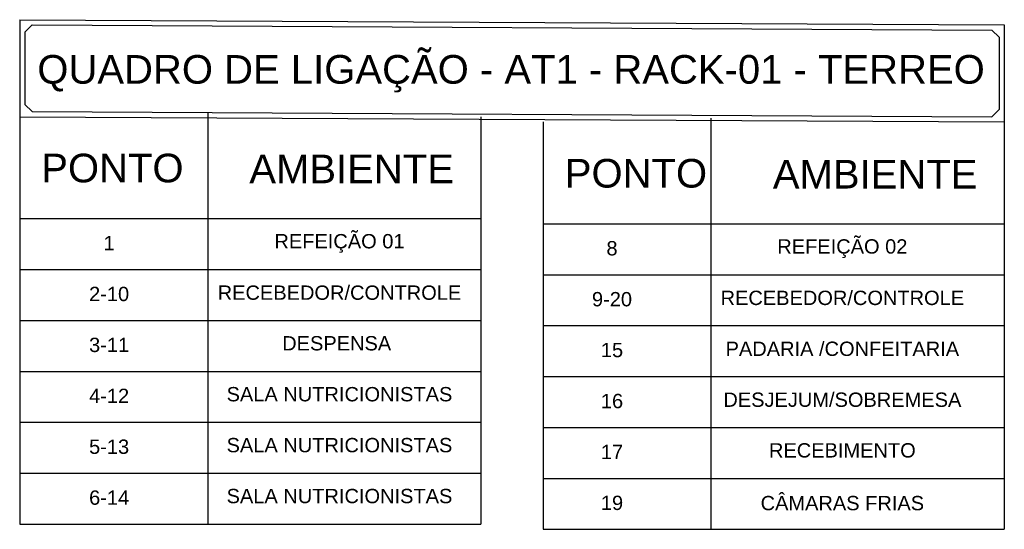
# Model space of a CAD drawing. Header units: millimetres. Extents: x 15 to 133, y 12 to 160.
# Tile 90 of 92: x 81.61 to 88.48, y 63.73 to 67.29. Entities that reach past the tile are written whole.
import ezdxf
from ezdxf.enums import TextEntityAlignment as Align

# ---------------------------------------------------------------- set-up
doc = ezdxf.new("R2010")
doc.units = ezdxf.units.MM
doc.header["$MEASUREMENT"] = 0
for name, color, linetype, lineweight in [('Layout - Marco Polo', 252, 'Continuous', 25), ('Layout 01 - Marco Polo', 152, 'Continuous', 25), ('Textos - Marco Polo', 143, 'Continuous', 25), ('Títulos - Marco Polo', 142, 'Continuous', 50)]:
    doc.layers.add(name, color=color, linetype=linetype, lineweight=lineweight)
doc.styles.add('Textos 1-50 - Marco Polo', font='arial.ttf', dxfattribs={"height": 0.1})
doc.styles.add('Títulos 1-50 - Marco Polo', font='arial.ttf', dxfattribs={"height": 0.2})

msp = doc.modelspace()

# ---------------------------------------------------------------- linework, layer by layer
at = {"layer": 'Layout - Marco Polo'}
for p, q in [((82.9227, 66.6367), (82.9227, 63.7667)), ((86.4324, 66.6002), (86.4324, 63.7302)), ((81.6098, 65.8999), (84.8278, 65.8999)), ((85.2636, 65.8634), (88.4816, 65.8634)), ((81.6098, 65.5444), (84.8278, 65.5444)), ((85.2636, 65.5079), (88.4816, 65.5079)), ((81.6098, 65.1888), (84.8278, 65.1888)), ((85.2636, 65.1523), (88.4816, 65.1523)), ((81.6098, 64.8333), (84.8278, 64.8333)), ((85.2636, 64.7968), (88.4816, 64.7968)), ((81.6098, 64.4778), (84.8278, 64.4778)), ((85.2636, 64.4413), (88.4816, 64.4413)), ((81.6098, 64.1223), (84.8278, 64.1223)), ((85.2636, 64.0858), (88.4816, 64.0858))]:
    msp.add_line(p, q, dxfattribs=at)
at = {"layer": 'Layout 01 - Marco Polo'}
for p, q in [((81.6098, 67.2887), (88.4816, 67.2522)), ((81.6098, 67.2887), (81.6098, 63.7667)), ((81.6463, 67.2022), (81.6963, 67.2522)), ((81.6963, 67.2522), (88.3951, 67.2157)), ((88.4451, 67.1657), (88.3951, 67.2157)), ((88.4816, 67.2522), (88.4816, 66.5745)), ((81.6463, 67.2022), (81.6463, 66.6975)), ((88.4451, 67.1657), (88.4451, 66.661)), ((81.6463, 66.6975), (81.6963, 66.6475)), ((88.3951, 66.611), (88.4451, 66.661)), ((81.6098, 66.611), (88.4816, 66.5745)), ((81.6963, 66.6475), (88.3951, 66.611)), ((84.8278, 66.611), (84.8278, 63.7667)), ((84.8278, 66.611), (84.8278, 63.7667)), ((85.2636, 66.5745), (85.2636, 63.7302)), ((88.4816, 66.5745), (88.4816, 63.7302)), ((81.6098, 63.7667), (84.8278, 63.7667)), ((85.2636, 63.7302), (88.4816, 63.7302))]:
    msp.add_line(p, q, dxfattribs=at)

# ---------------------------------------------------------------- texts
at = {"layer": 'Textos - Marco Polo', "style": 'Textos 1-50 - Marco Polo'}
for s, p in [('1', (82.2339, 65.7292)), ('REFEIÇÃO 01', (83.8416, 65.7404)), ('REFEIÇÃO 02', (87.3513, 65.7039)), ('8', (85.7436, 65.6927)), ('2-10', (82.2339, 65.3737)), ('RECEBEDOR/CONTROLE', (83.8416, 65.3848)), ('9-20', (85.7436, 65.3372)), ('RECEBEDOR/CONTROLE', (87.3513, 65.3483)), ('3-11', (82.2339, 65.0181)), ('DESPENSA ', (83.8416, 65.0293)), ('15', (85.7436, 64.9816)), ('PADARIA /CONFEITARIA', (87.3513, 64.9928)), ('SALA NUTRICIONISTAS', (83.8416, 64.6738)), ('4-12', (82.2339, 64.6626)), ('16', (85.7436, 64.6261)), ('DESJEJUM/SOBREMESA', (87.3513, 64.6373)), ('5-13', (82.2339, 64.3071)), ('SALA NUTRICIONISTAS', (83.8416, 64.3182)), ('17', (85.7436, 64.2706)), ('RECEBIMENTO', (87.3513, 64.2817)), ('6-14', (82.2339, 63.9515)), ('SALA NUTRICIONISTAS', (83.8416, 63.9627)), ('19', (85.7436, 63.915)), ('CÂMARAS FRIAS', (87.3513, 63.9262))]:
    msp.add_text(s, height=0.1, rotation=360, dxfattribs=at).set_placement(p, align=Align.MIDDLE)
at = {"layer": 'Títulos - Marco Polo', "style": 'Títulos 1-50 - Marco Polo'}
for s, p in [('QUADRO DE LIGAÇÃO - AT1 - RACK-01 - TERREO', (85.0391, 66.9387)), ('PONTO', (82.2568, 66.253)), ('AMBIENTE', (83.9264, 66.2464)), ('PONTO', (85.9107, 66.2165)), ('AMBIENTE', (87.5802, 66.2099))]:
    msp.add_text(s, height=0.2, rotation=360, dxfattribs=at).set_placement(p, align=Align.MIDDLE)

doc.saveas('drawing.dxf')
